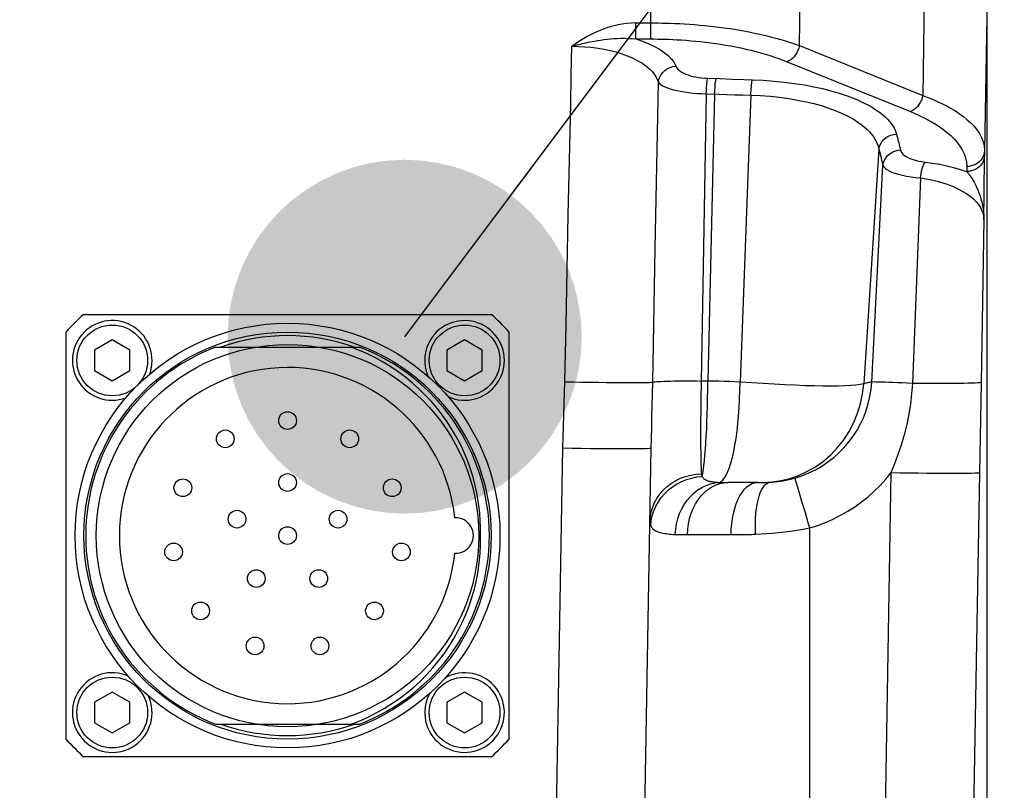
# Model space of a CAD drawing. Header units: millimetres. Extents: x 0 to 420, y 0 to 297.
# Tile 64 of 68: x 326 to 337, y 228 to 237. Entities that reach past the tile are written whole.
import ezdxf

# ---------------------------------------------------------------- set-up
doc = ezdxf.new("R2010")
doc.units = ezdxf.units.MM
doc.header["$LTSCALE"] = 23.1
doc.layers.get('0').update_dxf_attribs({"linetype": 'CONTINUOUS'})
for name, color, linetype in [('COMPONENTS', 7, 'CONTINUOUS'), ('DETAIL', 7, 'CONTINUOUS'), ('DIMENSION', 7, 'CONTINUOUS')]:
    doc.layers.add(name, color=color, linetype=linetype)
doc.styles.get("Standard").update_dxf_attribs({"font": 'arial.ttf'})
doc.dimstyles.new('DIMSTYLE_12', dxfattribs={"dimtxt": 3, "dimasz": 4, "dimexe": 0.18, "dimexo": 0.0625, "dimgap": 0.09, "dimtad": 1, "dimdec": 1, "dimlfac": 5, "dimdsep": 46, "dimtxsty": 'Standard', "dimblk": '_FILLED', "dimblk1": '_FILLED', "dimblk2": '_FILLED', "dimcen": 0.09, "dimadec": 0, "dimazin": 0, "dimtp": 0.3, "dimtm": 0.3, "dimtfac": 1, "dimtdec": 1, "dimtofl": 0, "dimtmove": 0, "dimatfit": 3, "dimldrblk": '_FILLED', "dimfxl": 1, "dimtolj": 1, "dimarcsym": 0})
doc.dimstyles.new('DIMSTYLE_13', dxfattribs={"dimtxt": 3, "dimasz": 4, "dimexe": 0.18, "dimexo": 0.0625, "dimgap": 0.09, "dimtad": 1, "dimdec": 1, "dimlfac": 5, "dimdsep": 46, "dimtxsty": 'Standard', "dimblk": '_FILLED', "dimblk1": '_FILLED', "dimblk2": '_FILLED', "dimcen": 0.09, "dimadec": 0, "dimazin": 0, "dimtp": 0.5, "dimtm": 0.5, "dimtfac": 1, "dimtdec": 1, "dimtofl": 0, "dimtmove": 0, "dimatfit": 3, "dimldrblk": '_FILLED', "dimfxl": 1, "dimtolj": 1, "dimarcsym": 0})
doc.dimstyles.new('DIMSTYLE_2', dxfattribs={"dimtxt": 3, "dimasz": 4, "dimexe": 0.18, "dimexo": 0.0625, "dimgap": 0.09, "dimtad": 1, "dimlfac": 5, "dimdsep": 46, "dimtxsty": 'Standard', "dimblk": '_FILLED', "dimblk1": '_FILLED', "dimblk2": '_FILLED', "dimcen": 0.09, "dimadec": 0, "dimazin": 0, "dimtp": 0.5, "dimtm": 0.5, "dimtfac": 1, "dimtofl": 0, "dimtmove": 0, "dimatfit": 3, "dimldrblk": '_FILLED', "dimfxl": 1, "dimtolj": 1, "dimarcsym": 0})
doc.dimstyles.get("Standard").update_dxf_attribs({"dimtxt": 3, "dimasz": 4, "dimexe": 0.18, "dimexo": 0.0625, "dimgap": 0.09, "dimtad": 1, "dimdec": 3, "dimdsep": 46, "dimtxsty": 'Standard', "dimblk": '_FILLED', "dimblk1": '_FILLED', "dimblk2": '_FILLED', "dimcen": 0.09, "dimadec": 0, "dimazin": 0, "dimtol": 1, "dimtp": 0.001, "dimtm": 0.001, "dimtfac": 1, "dimtdec": 3, "dimtofl": 0, "dimtmove": 0, "dimatfit": 3, "dimldrblk": '_FILLED', "dimfxl": 1, "dimtolj": 1, "dimarcsym": 0})

# ---------------------------------------------------------------- blocks, each defined once
blk = doc.blocks.new('_FILLED')
at = {"color": 0, "linetype": 'ByBlock'}
blk.add_solid([(0, 0), (-1, 0.1625), (-1, -0.1625)], dxfattribs=at)
blk = doc.blocks.new('*D11')
at = {"layer": 'DIMENSION', "color": 2, "linetype": 'Continuous', "transparency": 16777216}
for p, q in [((297.19, 248.667), (297.19, 261.494)), ((341.19, 248.378), (341.19, 261.494)), ((297.19, 259.494), (319.19, 259.494)), ((341.19, 259.494), (319.19, 259.494)), ((297.19, 228.598), (297.19, 247.051)), ((341.19, 228.598), (341.19, 246.668))]:
    blk.add_line(p, q, dxfattribs=at)
at = {"layer": 'DIMENSION', "color": 2, "linetype": 'Continuous', "transparency": 16777216, "xscale": 4, "yscale": 4, "zscale": 4, "rotation": 180}
blk.add_blockref('_FILLED', (297.19, 259.494), dxfattribs=at)
at = {"layer": 'DIMENSION', "color": 2, "linetype": 'Continuous', "transparency": 16777216, "xscale": 4, "yscale": 4, "zscale": 4}
blk.add_blockref('_FILLED', (341.19, 259.494), dxfattribs=at)
at = {"layer": 'DIMENSION', "color": 2, "linetype": 'Continuous', "transparency": 16777216, "insert": (319.19, 263.244), "char_height": 3, "width": 6.99257, "attachment_point": 2, "line_spacing_factor": 0.9}
blk.add_mtext('220', dxfattribs=at)
blk = doc.blocks.new('*D22')
at = {"color": 2, "linetype": 'Continuous', "transparency": 16777216}
for p, q in [((354.19, 241.494), (354.19, 247.494)), ((354.19, 247.494), (354.19, 230.865)), ((328.98, 241.494), (356.19, 241.494)), ((354.19, 214.235), (354.19, 230.865)), ((336.69, 220.235), (356.19, 220.235)), ((354.19, 220.235), (354.19, 214.235))]:
    blk.add_line(p, q, dxfattribs=at)
at = {"color": 2, "linetype": 'Continuous', "transparency": 16777216, "xscale": 4, "yscale": 4, "zscale": 4}
for p, rotation in [((354.19, 241.494), 270), ((354.19, 220.235), 90)]:
    blk.add_blockref('_FILLED', p, dxfattribs=dict(at, rotation=rotation))
at = {"color": 2, "linetype": 'Continuous', "transparency": 16777216, "insert": (350.44, 230.865), "char_height": 3, "width": 13.27138, "attachment_point": 2, "rotation": 90, "line_spacing_factor": 0.9}
blk.add_mtext('(106.3)', dxfattribs=at)
blk = doc.blocks.new('*D24')
at = {"color": 2, "linetype": 'Continuous', "transparency": 16777216}
for p, q in [((328.98, 241.494), (364.19, 241.494)), ((362.19, 241.494), (362.19, 209.645)), ((362.19, 177.795), (362.19, 209.645)), ((332.99, 177.795), (364.19, 177.795))]:
    blk.add_line(p, q, dxfattribs=at)
at = {"color": 2, "linetype": 'Continuous', "transparency": 16777216, "xscale": 4, "yscale": 4, "zscale": 4}
for p, rotation in [((362.19, 241.494), 90), ((362.19, 177.795), 270)]:
    blk.add_blockref('_FILLED', p, dxfattribs=dict(at, rotation=rotation))
at = {"color": 2, "linetype": 'Continuous', "transparency": 16777216, "insert": (358.44, 209.645), "char_height": 3, "width": 13.27138, "attachment_point": 2, "rotation": 90, "line_spacing_factor": 0.9}
blk.add_mtext('(318.5)', dxfattribs=at)

msp = doc.modelspace()

# ---------------------------------------------------------------- linework, layer by layer
at = {"layer": 'COMPONENTS', "color": 9, "linetype": 'Continuous'}
for p, q in [((332.89601, 236.84755), (332.89601, 238.63505)), ((334.5737, 236.77228), (334.59307, 238.35105)), ((335.98718, 237.78779), (335.96778, 236.20903)), ((336.69013, 237.10213), (336.6637, 235.58801)), ((332.72625, 236.84755), (332.72625, 237.0295)), ((332.72625, 237.0295), (332.89601, 237.0295)), ((334.5737, 236.77228), (335.96778, 236.20903)), ((334.43299, 236.59034), (335.8271, 236.02708)), ((333.53691, 236.4045), (333.67669, 236.39989)), ((333.67669, 236.39989), (333.813, 236.39535)), ((333.813, 236.39535), (333.94989, 236.39071)), ((333.94989, 236.39071), (334.04147, 236.38756)), ((333.52091, 236.2279), (333.46425, 232.98202)), ((333.52091, 236.2279), (333.66068, 236.22331)), ((333.61545, 236.22478), (333.53896, 232.98201)), ((333.66068, 236.22331), (333.75132, 236.22044)), ((333.75132, 236.22044), (333.84222, 236.21767)), ((333.84222, 236.21767), (333.93338, 236.21498)), ((334.02479, 236.2124), (333.90316, 232.96895)), ((333.93338, 236.21498), (334.02479, 236.2124)), ((335.47144, 235.60136), (335.29905, 232.95088)), ((336.6637, 235.58801), (336.6637, 235.53169)), ((331.96233, 234.86038), (331.97554, 235.4799)), ((335.48161, 235.56024), (335.49159, 235.51943)), ((335.49159, 235.51943), (335.50138, 235.47892)), ((335.38909, 232.97036), (335.51565, 235.41878)), ((336.46374, 235.4061), (336.46373, 235.34975)), ((335.93925, 235.27689), (335.84855, 232.95515)), ((336.61381, 235.07286), (336.62367, 235.04089)), ((331.94935, 234.24389), (331.96233, 234.86038)), ((336.65631, 234.8063), (336.62454, 232.96636)), ((332.91633, 232.96883), (332.94463, 234.48433)), ((331.93631, 233.61633), (331.94935, 234.24389)), ((331.92312, 232.97361), (331.93631, 233.61633)), ((333.53896, 232.98201), (333.46425, 232.98202)), ((336.62454, 232.96636), (336.60709, 231.9432)), ((331.72047, 221.96463), (331.89957, 232.22494)), ((335.60728, 231.9433), (335.4354, 222.02721)), ((336.60709, 231.9432), (336.43523, 222.02721)), ((334.58114, 231.68915), (334.55757, 231.76768)), ((334.60903, 231.59558), (334.58114, 231.68915)), ((334.64014, 231.49071), (334.60903, 231.59558)), ((332.8927, 231.34802), (332.89856, 231.40437)), ((334.69013, 220.23505), (334.69013, 231.32139)), ((333.3077, 231.24553), (333.8231, 231.24553))]:
    msp.add_line(p, q, dxfattribs=at)
at = {"layer": 'COMPONENTS', "color": 7, "linetype": 'Continuous'}
for p, q in [((336.69013, 237.15097), (336.69013, 226.02087)), ((336.66331, 235.44117), (336.66356, 235.48313)), ((336.66356, 235.48313), (336.66369, 235.51742)), ((336.66369, 235.51742), (336.6637, 235.53169)), ((336.66174, 235.26856), (336.66268, 235.36373)), ((336.66268, 235.36373), (336.66331, 235.44117)), ((336.65973, 235.08832), (336.66174, 235.26856)), ((336.65631, 234.8063), (336.65973, 235.08832)), ((326.48578, 233.73505), (331.09447, 233.73505)), ((326.29013, 228.93071), (326.29013, 233.5394)), ((331.29013, 233.5394), (331.29013, 228.93071)), ((326.81013, 233.44599), (326.61013, 233.33052)), ((327.01013, 233.33052), (326.81013, 233.44599)), ((327.9768, 233.36505), (329.60345, 233.36505)), ((330.79013, 233.44599), (330.59013, 233.33052)), ((330.99013, 233.33052), (330.79013, 233.44599)), ((326.61013, 233.33052), (326.61013, 233.09958)), ((327.01013, 233.09958), (327.01013, 233.33052)), ((330.59013, 233.33052), (330.59013, 233.09958)), ((330.99013, 233.09958), (330.99013, 233.33052)), ((326.61013, 233.09958), (326.81013, 232.98411)), ((326.81013, 232.98411), (327.01013, 233.09958)), ((330.59013, 233.09958), (330.79013, 232.98411)), ((330.79013, 232.98411), (330.99013, 233.09958)), ((332.69699, 220.62807), (332.89941, 232.22494)), ((334.10836, 231.83507), (333.76645, 231.83505)), ((334.10836, 231.83507), (334.13236, 231.83519)), ((326.81013, 229.46599), (326.61013, 229.35052)), ((327.01013, 229.35052), (326.81013, 229.46599)), ((330.79013, 229.46599), (330.59013, 229.35052)), ((330.99013, 229.35052), (330.79013, 229.46599)), ((326.61013, 229.35052), (326.61013, 229.11958)), ((327.01013, 229.11958), (327.01013, 229.35052)), ((330.59013, 229.35052), (330.59013, 229.11958)), ((330.99013, 229.11958), (330.99013, 229.35052)), ((326.61013, 229.11958), (326.81013, 229.00411)), ((326.81013, 229.00411), (327.01013, 229.11958)), ((327.9768, 229.10505), (329.60345, 229.10505)), ((330.59013, 229.11958), (330.79013, 229.00411)), ((330.79013, 229.00411), (330.99013, 229.11958)), ((331.09447, 228.73505), (326.48578, 228.73505))]:
    msp.add_line(p, q, dxfattribs=at)
at = {"layer": 'COMPONENTS', "color": 9, "linetype": 'Continuous'}
for points in [[(332.72625, 237.0295), (332.67218, 237.02722), (332.62043, 237.02292), (332.57099, 237.01659), (332.52397, 237.00793), (332.47927, 236.99724), (332.43658, 236.98541), (332.39593, 236.97255), (332.3573, 236.95855), (332.32035, 236.94395), (332.28498, 236.92895), (332.2513, 236.91334), (332.21931, 236.89714)], [(332.89601, 237.0295), (332.93521, 237.02937), (332.97679, 237.02898), (333.02075, 237.02829), (333.06717, 237.02721), (333.11591, 237.02572), (333.16662, 237.02377), (333.21927, 237.02132), (333.27381, 237.0183), (333.32985, 237.0147), (333.38736, 237.01047), (333.44626, 237.00555), (333.50618, 236.99996), (333.56704, 236.99364), (333.62878, 236.98656), (333.69098, 236.97872), (333.75359, 236.97011), (333.81652, 236.96069), (333.87937, 236.9505), (333.94206, 236.93952), (334.00451, 236.92774), (334.06635, 236.9152), (334.1275, 236.90192), (334.18788, 236.88789), (334.24716, 236.87317), (334.30526, 236.85779), (334.36214, 236.84175), (334.41748, 236.82515), (334.47116, 236.80803), (334.52324, 236.7904), (334.5737, 236.77228)], [(332.21931, 236.89714), (332.19744, 236.88561), (332.17634, 236.87415), (332.15601, 236.86275), (332.1365, 236.8514), (332.11776, 236.84012), (332.09966, 236.82897), (332.08219, 236.81797), (332.06535, 236.80712), (332.04907, 236.79636), (332.03329, 236.78572), (332.01806, 236.77518), (332.00338, 236.76475)], [(332.00343, 236.76478), (332.02169, 236.77007), (332.04046, 236.77515), (332.0598, 236.78019), (332.07963, 236.78522), (332.09993, 236.79024), (332.12076, 236.79524), (332.14212, 236.80019), (332.16401, 236.80506), (332.18646, 236.80986), (332.20949, 236.81459), (332.23306, 236.81918), (332.25717, 236.82362)], [(332.25717, 236.82362), (332.2918, 236.82954), (332.32729, 236.83507), (332.36361, 236.84012), (332.40063, 236.84458), (332.43838, 236.84838), (332.477, 236.85148), (332.51643, 236.85374), (332.55662, 236.85504), (332.59777, 236.85525), (332.63986, 236.85422), (332.68273, 236.85172), (332.72625, 236.84755)], [(332.72647, 236.84755), (332.93196, 236.84751), (332.97007, 236.84711), (333.01032, 236.84634), (333.05286, 236.84525), (333.09755, 236.84379), (333.144, 236.84182), (333.19223, 236.83934), (333.24223, 236.83636), (333.29356, 236.83275), (333.34623, 236.82849), (333.40024, 236.82361), (333.4551, 236.81801), (333.51085, 236.81167), (333.56745, 236.80461), (333.62442, 236.79677), (333.68176, 236.78815), (333.73947, 236.77874), (333.79703, 236.76855), (333.85444, 236.75756), (333.91171, 236.74578), (333.96834, 236.73325), (334.02433, 236.71996), (334.07969, 236.70591), (334.13398, 236.69121), (334.18719, 236.67582), (334.23933, 236.65976), (334.29001, 236.64317), (334.33912, 236.62609), (334.38678, 236.60848), (334.43299, 236.59034)], [(332.72647, 236.84755), (332.802, 236.82209), (332.87163, 236.79426), (332.93534, 236.76405), (332.99374, 236.73117), (333.04623, 236.69592), (333.09101, 236.65916), (333.12747, 236.62119), (333.15622, 236.58172), (333.17725, 236.54074)], [(331.97554, 235.4799), (331.98919, 236.11353), (331.99622, 236.43709), (332.00338, 236.76475)], [(332.00338, 236.76479), (332.07606, 236.76389), (332.149, 236.76024), (332.2218, 236.75385), (332.2941, 236.74471), (332.36537, 236.73285), (332.43491, 236.71832), (332.50214, 236.70107), (332.56676, 236.68116), (332.62844, 236.65874), (332.68675, 236.63376), (332.74121, 236.60628), (332.79144, 236.57662), (332.83708, 236.54466), (332.8776, 236.51053), (332.91245, 236.47495), (332.94131, 236.43815), (332.96396, 236.39989), (332.98017, 236.36018)], [(334.57368, 236.77228), (334.56636, 236.74497), (334.55633, 236.71828), (334.54379, 236.69276), (334.52899, 236.66893), (334.51225, 236.64727), (334.49389, 236.62823), (334.47429, 236.61218), (334.45385, 236.59947), (334.43299, 236.59034)], [(332.98017, 236.36019), (332.98563, 236.39063), (332.9963, 236.4201), (333.01188, 236.44782), (333.03195, 236.47302), (333.05597, 236.49503), (333.08329, 236.51324), (333.11315, 236.52716), (333.14476, 236.53641), (333.17725, 236.54074)], [(333.17725, 236.54074), (333.1849, 236.52605), (333.19542, 236.51196), (333.20879, 236.49846), (333.22521, 236.48546), (333.2445, 236.47306), (333.26608, 236.46155), (333.28999, 236.45096), (333.31619, 236.44124), (333.34402, 236.4326), (333.37348, 236.42505), (333.40457, 236.41858), (333.43653, 236.41327), (333.46912, 236.40917), (333.50258, 236.40625), (333.53691, 236.4045)], [(333.52091, 236.2279), (333.52196, 236.25314), (333.52326, 236.27784), (333.52477, 236.30158), (333.52648, 236.32399), (333.52836, 236.34471), (333.53037, 236.36341), (333.53249, 236.37977), (333.53468, 236.39354), (333.53691, 236.4045)], [(333.61541, 236.22478), (333.61648, 236.25002), (333.61779, 236.27471), (333.61931, 236.29846), (333.62101, 236.32087), (333.62288, 236.34159), (333.62488, 236.36028), (333.62698, 236.37665), (333.62916, 236.39042), (333.63138, 236.40138)], [(334.02479, 236.2124), (334.0259, 236.23747), (334.02725, 236.26197), (334.02884, 236.28552), (334.03062, 236.30774), (334.03258, 236.32828), (334.03467, 236.34681), (334.03688, 236.36303), (334.03916, 236.37668), (334.04147, 236.38756)], [(334.04147, 236.38756), (334.16444, 236.38157), (334.28442, 236.37269), (334.40143, 236.36092), (334.5165, 236.34594), (334.62859, 236.32806), (334.73454, 236.30822), (334.83346, 236.28641), (334.92625, 236.26264), (335.01239, 236.23784), (335.09153, 236.21208), (335.16403, 236.18529), (335.23044, 236.15819), (335.2906, 236.13089), (335.34466, 236.10327), (335.39362, 236.07577), (335.4375, 236.04845), (335.47628, 236.02125), (335.51093, 235.99442), (335.5415, 235.96799), (335.56794, 235.94193), (335.59111, 235.91634), (335.61105, 235.89127), (335.62772, 235.86668), (335.6418, 235.84258), (335.65353, 235.81896), (335.66268, 235.79584), (335.66924, 235.7732)], [(332.94463, 234.48433), (332.96561, 235.59557), (332.97284, 235.97588), (332.98017, 236.36019)], [(332.98017, 236.36019), (332.99147, 236.34615), (333.00745, 236.33269), (333.02794, 236.3198), (333.05272, 236.30735), (333.08154, 236.29544), (333.1141, 236.28436), (333.1501, 236.27412), (333.1892, 236.2647), (333.23108, 236.25627), (333.27536, 236.24887), (333.32169, 236.24246), (333.36978, 236.23714), (333.41928, 236.23296), (333.46979, 236.22988), (333.52091, 236.2279)], [(334.02479, 236.2124), (334.1351, 236.20768), (334.24344, 236.19979), (334.3493, 236.18884), (334.45285, 236.17481), (334.553, 236.15791), (334.64763, 236.13868), (334.73613, 236.11745), (334.81886, 236.09442), (334.89543, 236.07002), (334.96579, 236.04454), (335.03019, 236.01819), (335.08886, 235.99125), (335.14192, 235.96397), (335.18969, 235.93649), (335.23264, 235.90893), (335.27102, 235.88143), (335.30506, 235.85411), (335.33522, 235.82702), (335.3617, 235.80024), (335.38476, 235.77387), (335.40473, 235.74787), (335.42183, 235.72232), (335.43624, 235.69726), (335.44824, 235.67261), (335.45803, 235.64837), (335.46571, 235.62461), (335.48161, 235.56024)], [(335.9678, 236.20902), (335.96047, 236.18171), (335.95044, 236.15502), (335.9379, 236.1295), (335.92311, 236.10567), (335.90636, 236.08401), (335.888, 236.06497), (335.8684, 236.04893), (335.84796, 236.03621), (335.8271, 236.02708)], [(335.96778, 236.20903), (336.02252, 236.18809), (336.07686, 236.16586), (336.13057, 236.1423), (336.18329, 236.11744), (336.23486, 236.0912), (336.28533, 236.06339), (336.33435, 236.03397), (336.38155, 236.00293), (336.42678, 235.97009), (336.46959, 235.93544), (336.50949, 235.89897), (336.54616, 235.86051), (336.57899, 235.8201), (336.60738, 235.77776), (336.63079, 235.73331), (336.64851, 235.68676), (336.65973, 235.63828), (336.6637, 235.58802)], [(335.8271, 236.02708), (335.87757, 236.00621), (335.92723, 235.98398), (335.97609, 235.96039), (336.02432, 235.93552), (336.07174, 235.90929), (336.1178, 235.88145), (336.16263, 235.85201), (336.20609, 235.82097), (336.24731, 235.78812), (336.28641, 235.75344), (336.32325, 235.71694), (336.35655, 235.67848), (336.38645, 235.63802), (336.4128, 235.5956), (336.43388, 235.5512), (336.44911, 235.50481), (336.45906, 235.45645), (336.46374, 235.4061)], [(335.47144, 235.60136), (335.47764, 235.63104), (335.48885, 235.65959), (335.50479, 235.68626), (335.52504, 235.71034), (335.54907, 235.73121), (335.57624, 235.74833), (335.60586, 235.76123), (335.63713, 235.7696), (335.66924, 235.7732)], [(335.66924, 235.7732), (335.67444, 235.75312), (335.67958, 235.73306), (335.68466, 235.71303), (335.68969, 235.69303), (335.69467, 235.67306), (335.69959, 235.65311), (335.70445, 235.6332), (335.70925, 235.61331), (335.71399, 235.59344)], [(335.51567, 235.41878), (335.52138, 235.44889), (335.53227, 235.47791), (335.54804, 235.50505), (335.56827, 235.52959), (335.59242, 235.55085), (335.61983, 235.56828), (335.64978, 235.5814), (335.68145, 235.58987), (335.71399, 235.59344)], [(335.71399, 235.59344), (335.72, 235.57727), (335.72959, 235.56176), (335.74275, 235.5469), (335.75974, 235.53257), (335.7803, 235.5189), (335.8037, 235.5063), (335.83001, 235.49481), (335.85917, 235.48439), (335.89026, 235.47529), (335.92297, 235.46758), (335.95761, 235.46118), (335.99419, 235.4561)], [(336.6637, 235.58805), (336.66154, 235.56417), (336.65608, 235.54074), (336.64741, 235.51816), (336.63567, 235.49681), (336.62106, 235.47704), (336.60382, 235.45919), (336.58424, 235.44354), (336.56265, 235.43037), (336.5394, 235.41989), (336.51489, 235.41227), (336.48953, 235.40765), (336.46374, 235.4061)], [(335.50138, 235.47892), (335.51095, 235.43875), (335.51565, 235.41878)], [(336.6637, 235.53169), (336.66154, 235.50781), (336.65608, 235.48439), (336.64741, 235.46181), (336.63567, 235.44046), (336.62106, 235.42069), (336.60382, 235.40283), (336.58424, 235.38719), (336.56265, 235.37401), (336.5394, 235.36353), (336.51489, 235.35592), (336.48953, 235.35129), (336.46373, 235.34975)], [(335.51565, 235.41878), (335.52479, 235.40268), (335.53975, 235.38717), (335.5603, 235.37224), (335.58618, 235.35778), (335.61707, 235.34391), (335.6526, 235.331), (335.69234, 235.31909), (335.73588, 235.30816), (335.78282, 235.29844), (335.8327, 235.29), (335.88502, 235.28281), (335.93925, 235.27689)], [(335.93929, 235.27689), (335.94276, 235.30262), (335.9471, 235.32781), (335.95224, 235.35203), (335.95809, 235.37488), (335.96455, 235.39596), (335.97151, 235.41492), (335.97885, 235.43144), (335.98645, 235.44524), (335.99419, 235.45609)], [(335.99419, 235.4561), (336.07739, 235.44522), (336.15861, 235.4316), (336.23785, 235.41524), (336.31512, 235.39615), (336.39042, 235.37432), (336.46373, 235.34975)], [(335.93925, 235.27689), (336.00382, 235.26681), (336.06773, 235.25429), (336.13059, 235.23934), (336.19214, 235.22189), (336.25181, 235.20203), (336.30877, 235.17997), (336.36274, 235.15556), (336.41323, 235.12895), (336.45938, 235.10086), (336.50089, 235.07126), (336.5377, 235.04017), (336.56954, 235.00831), (336.59629, 234.97577), (336.61806, 234.94246), (336.63493, 234.90881), (336.64692, 234.87498), (336.65403, 234.84081), (336.65631, 234.80628)], [(336.46373, 235.34975), (336.47283, 235.33919), (336.48235, 235.32734), (336.49228, 235.31417), (336.50257, 235.29969), (336.51317, 235.28387), (336.52409, 235.26662), (336.53525, 235.24794), (336.54659, 235.22782), (336.55807, 235.20613), (336.56957, 235.1829), (336.58098, 235.1581), (336.59227, 235.13151), (336.60328, 235.10308), (336.61381, 235.07286)], [(336.62368, 235.04089), (336.62861, 235.02303), (336.63323, 235.00477), (336.63751, 234.98612), (336.64144, 234.96703), (336.64496, 234.94757), (336.64805, 234.92786), (336.65067, 234.90793), (336.65282, 234.88777), (336.65446, 234.8675), (336.6556, 234.84717), (336.65621, 234.82675), (336.65631, 234.80627)], [(331.89957, 232.22494), (331.9035, 232.34859), (331.90743, 232.47269), (331.91136, 232.59724), (331.92312, 232.97361)], [(331.92312, 232.97361), (332.02002, 232.97172), (332.116, 232.97001), (332.21016, 232.9685), (332.30162, 232.9672), (332.38952, 232.96612), (332.47303, 232.96528), (332.55136, 232.96469), (332.62378, 232.96434), (332.6896, 232.96424), (332.7482, 232.96439), (332.79904, 232.9648), (332.84163, 232.96545), (332.87558, 232.96635), (332.90055, 232.96748), (332.91633, 232.96883)], [(332.89942, 232.2249), (332.9017, 232.33741), (332.90448, 232.45417), (332.90752, 232.57548), (332.91059, 232.70159), (332.91357, 232.83269), (332.91634, 232.96883)], [(332.91633, 232.96883), (332.92515, 232.97101), (332.93891, 232.97306), (332.95748, 232.97496), (332.98072, 232.97669), (333.00842, 232.97825), (333.04035, 232.97962), (333.07625, 232.98078), (333.11581, 232.98173), (333.1587, 232.98246), (333.20456, 232.98297), (333.25301, 232.98324), (333.30364, 232.98328), (333.35601, 232.98309), (333.4097, 232.98266), (333.46425, 232.98201)], [(333.46425, 232.98202), (333.46253, 232.90782), (333.46101, 232.83408), (333.45969, 232.76109), (333.45858, 232.68911), (333.45768, 232.61844), (333.45699, 232.54941), (333.45652, 232.48232), (333.45628, 232.41737), (333.45625, 232.35479), (333.45644, 232.29481), (333.45687, 232.23766), (333.45749, 232.18354), (333.45834, 232.13264), (333.45942, 232.08519), (333.46069, 232.04143), (333.46213, 232.00154), (333.4638, 231.96567), (333.46571, 231.93393)], [(333.47377, 231.90338), (333.48081, 231.93836), (333.48762, 231.9802), (333.49415, 232.02867), (333.50036, 232.0835), (333.5062, 232.14437), (333.51165, 232.21082), (333.51665, 232.28242), (333.52119, 232.35874), (333.52522, 232.4393), (333.52874, 232.5236), (333.53171, 232.61111), (333.53411, 232.70127), (333.53594, 232.79353), (333.53717, 232.88731), (333.53781, 232.98201)], [(333.90316, 232.96895), (333.84303, 232.97249), (333.78262, 232.97549), (333.72196, 232.97794), (333.6611, 232.97984), (333.60009, 232.98118), (333.53896, 232.98198)], [(333.72798, 231.887), (333.74699, 231.91918), (333.7654, 231.95874), (333.78309, 232.00543), (333.79994, 232.05892), (333.81583, 232.11888), (333.83067, 232.18489), (333.84435, 232.25652), (333.85678, 232.33331), (333.86789, 232.41474), (333.87759, 232.50027), (333.88582, 232.58934), (333.89254, 232.68136), (333.89769, 232.77572), (333.90124, 232.8718), (333.90316, 232.96895)], [(335.29905, 232.95088), (335.25943, 232.9422), (335.21087, 232.93519), (335.15344, 232.92979), (335.08721, 232.92606), (335.01238, 232.92391), (334.92945, 232.92317), (334.83877, 232.92382), (334.7407, 232.92585), (334.63594, 232.92902), (334.52496, 232.93331), (334.40833, 232.93871), (334.28712, 232.945), (334.16215, 232.95213), (334.03393, 232.96012), (333.90316, 232.96895)], [(334.23725, 231.83848), (334.34578, 231.85247), (334.45255, 231.87713), (334.5566, 231.91223), (334.65698, 231.95746), (334.75279, 232.0124), (334.84317, 232.07657), (334.92729, 232.14938), (335.00441, 232.23017), (335.07383, 232.31823), (335.13492, 232.41275), (335.18713, 232.51288), (335.22999, 232.61772), (335.26311, 232.72632), (335.2862, 232.83771), (335.29904, 232.95088)], [(334.52116, 231.88563), (334.60111, 231.91182), (334.67882, 231.94323), (334.75393, 231.97971), (334.82608, 232.02109), (334.89494, 232.06716), (334.9603, 232.11769), (335.02185, 232.17241), (335.07932, 232.23107), (335.13255, 232.29345), (335.18133, 232.35926), (335.2254, 232.42819), (335.2646, 232.49995), (335.29876, 232.57421), (335.3277, 232.65062), (335.3513, 232.72881), (335.36946, 232.80841), (335.38207, 232.88905), (335.3891, 232.97036)], [(335.38909, 232.97036), (335.3824, 232.96955), (335.37492, 232.96841), (335.36663, 232.96694), (335.35752, 232.96512), (335.34758, 232.96295), (335.33678, 232.96044), (335.3251, 232.9576), (335.31253, 232.95442), (335.29905, 232.95088)], [(335.84855, 232.95515), (335.79044, 232.9579), (335.73429, 232.96044), (335.68067, 232.96275), (335.63012, 232.9648), (335.58315, 232.96659), (335.54025, 232.96809), (335.50184, 232.96927), (335.46832, 232.97014), (335.44002, 232.97069), (335.41724, 232.9709), (335.40021, 232.97077), (335.38909, 232.97032)], [(335.84853, 232.95515), (335.84073, 232.83978), (335.82788, 232.72416), (335.8098, 232.60826), (335.78584, 232.49045), (335.75602, 232.37231), (335.72226, 232.2584), (335.68615, 232.14993), (335.64768, 232.04503), (335.60738, 231.94341)], [(336.62454, 232.96636), (336.6199, 232.96418), (336.60735, 232.96216), (336.587, 232.9603), (336.55899, 232.95864), (336.52357, 232.95717), (336.481, 232.95591), (336.43163, 232.95488), (336.37585, 232.95408), (336.31409, 232.95351), (336.24687, 232.95318), (336.17469, 232.95309), (336.09815, 232.95325), (336.01785, 232.95365), (335.93442, 232.95429), (335.84853, 232.95516)], [(331.89957, 232.22494), (332.00406, 232.22321), (332.1074, 232.22169), (332.20847, 232.2204), (332.30616, 232.21935), (332.39939, 232.21855), (332.48716, 232.21802), (332.56848, 232.21775), (332.64248, 232.21775), (332.70835, 232.21802), (332.76535, 232.21855), (332.81288, 232.21935), (332.8504, 232.2204), (332.87751, 232.22169), (332.8939, 232.22321), (332.89941, 232.22494)], [(332.88491, 231.39384), (332.88897, 231.4496), (332.89917, 231.50468), (332.9154, 231.55851), (332.9375, 231.61053), (332.96523, 231.66022), (332.99832, 231.70705), (333.03641, 231.75055), (333.07913, 231.79027), (333.12602, 231.8258), (333.17661, 231.85677), (333.23037, 231.88287), (333.28675, 231.90382), (333.34517, 231.91941), (333.40503, 231.92948), (333.46571, 231.93393)], [(333.46571, 231.93393), (333.46629, 231.92821), (333.46718, 231.92275), (333.46837, 231.91755), (333.46986, 231.91259), (333.47166, 231.90787), (333.47377, 231.90338)], [(334.69013, 231.32139), (334.7805, 231.3506), (334.86866, 231.38412), (334.95459, 231.42197), (335.0385, 231.46425), (335.12018, 231.51086), (335.19909, 231.56144), (335.27522, 231.61607), (335.34856, 231.67468), (335.4185, 231.73675), (335.48483, 231.80213), (335.54776, 231.87098), (335.60728, 231.9433)], [(336.60709, 231.9432), (336.6009, 231.94149), (336.58392, 231.93999), (336.55635, 231.93872), (336.51847, 231.93768), (336.4707, 231.9369), (336.41356, 231.93637), (336.34767, 231.9361), (336.27375, 231.9361), (336.19259, 231.93637), (336.10507, 231.9369), (336.01216, 231.93769), (335.91485, 231.93873), (335.8142, 231.94), (335.7113, 231.94151), (335.60728, 231.94321)], [(332.92776, 231.51452), (332.95083, 231.56723), (332.97924, 231.61766), (333.01273, 231.66531), (333.05095, 231.7097), (333.09353, 231.7504), (333.14004, 231.78699), (333.19003, 231.81913), (333.243, 231.84648), (333.29841, 231.86877), (333.35573, 231.88579), (333.41438, 231.89737), (333.47377, 231.90338)], [(333.17088, 231.24791), (333.17554, 231.30839), (333.18532, 231.36814), (333.20009, 231.42656), (333.21973, 231.48304), (333.24401, 231.53702), (333.2727, 231.58793), (333.3055, 231.63526), (333.34208, 231.67852), (333.38207, 231.71727), (333.42504, 231.75112), (333.47058, 231.77973), (333.5182, 231.80278), (333.56742, 231.82007), (333.61775, 231.83139), (333.66866, 231.83665)], [(333.3077, 231.24553), (333.31099, 231.30748), (333.31915, 231.36866), (333.33211, 231.42841), (333.34972, 231.48609), (333.3718, 231.54108), (333.3981, 231.59279), (333.42835, 231.64067), (333.46223, 231.6842), (333.49936, 231.72291), (333.53936, 231.75641), (333.58178, 231.78431), (333.62619, 231.80633), (333.6721, 231.82223), (333.71902, 231.83184), (333.76645, 231.83505)], [(333.47377, 231.90338), (333.47674, 231.8974), (333.48034, 231.89173), (333.48453, 231.88637), (333.48929, 231.88132), (333.49463, 231.87656), (333.50057, 231.87211), (333.50709, 231.86796), (333.51419, 231.86411), (333.52193, 231.86053), (333.53029, 231.85722), (333.53924, 231.85418), (333.5489, 231.8514), (333.55922, 231.84886), (333.57018, 231.84656), (333.58192, 231.8445), (333.59438, 231.84267), (333.60756, 231.84105), (333.62159, 231.83965), (333.6365, 231.83846), (333.6522, 231.83746), (333.66866, 231.83665)], [(333.66866, 231.83665), (333.68869, 231.84561), (333.7085, 231.86243), (333.72798, 231.887)], [(333.66866, 231.83665), (333.68087, 231.83615), (333.6949, 231.83575), (333.71062, 231.83545), (333.7279, 231.83523), (333.74656, 231.8351), (333.76645, 231.83505)], [(333.80123, 231.24553), (333.80334, 231.30748), (333.80859, 231.36866), (333.81693, 231.42841), (333.82825, 231.48609), (333.84244, 231.54108), (333.85936, 231.59279), (333.87881, 231.64067), (333.90059, 231.6842), (333.92447, 231.72291), (333.95018, 231.75641), (333.97747, 231.78431), (334.00602, 231.80633), (334.03554, 231.82223), (334.06571, 231.83184), (334.0962, 231.83505)], [(334.07741, 231.25067), (334.07533, 231.31074), (334.07533, 231.37011), (334.0774, 231.42815), (334.08153, 231.4843), (334.08767, 231.53799), (334.09577, 231.58866), (334.10573, 231.63581), (334.11746, 231.67895), (334.13085, 231.71767), (334.14575, 231.75156), (334.16201, 231.78027), (334.17947, 231.80353), (334.19796, 231.82109), (334.21729, 231.83278), (334.23725, 231.83848)], [(334.23726, 231.83848), (334.26745, 231.84059), (334.29786, 231.84331), (334.3285, 231.8467), (334.35928, 231.85081), (334.39034, 231.85573), (334.42203, 231.86156), (334.45448, 231.86844), (334.48753, 231.87643), (334.52116, 231.88563)], [(334.55757, 231.76768), (334.54772, 231.80032), (334.53928, 231.82808), (334.53234, 231.85069), (334.52697, 231.86792), (334.52323, 231.87961), (334.52115, 231.88564)], [(332.89856, 231.40437), (332.91028, 231.46005), (332.92776, 231.51452)], [(334.69013, 231.32139), (334.67324, 231.37869), (334.64014, 231.49071)], [(332.8927, 231.34802), (332.89685, 231.33906), (332.90188, 231.33055), (332.9078, 231.32251), (332.91462, 231.31492), (332.92232, 231.30779), (332.93091, 231.30111), (332.94035, 231.29488), (332.95066, 231.2891), (332.96186, 231.28374), (332.97394, 231.27877), (332.98692, 231.27422), (333.00082, 231.27004), (333.01565, 231.26623), (333.03143, 231.26279), (333.04819, 231.2597), (333.06596, 231.25694), (333.08474, 231.25453), (333.1046, 231.25242), (333.12557, 231.25061), (333.14766, 231.24911), (333.17088, 231.24791)], [(333.8231, 231.24553), (333.84522, 231.2456), (333.8676, 231.24573), (333.89027, 231.24592), (333.91318, 231.24618), (333.93628, 231.24652), (333.95955, 231.24696), (333.983, 231.24748), (334.00652, 231.24811), (334.03009, 231.24885), (334.05372, 231.24971), (334.07741, 231.25067)], [(334.07741, 231.25067), (334.14031, 231.25366), (334.20448, 231.25777), (334.26984, 231.26298), (334.33603, 231.26917), (334.40325, 231.27647), (334.47227, 231.2853), (334.5433, 231.2958), (334.61596, 231.30783), (334.69013, 231.32139)], [(333.17088, 231.24791), (333.18891, 231.24718), (333.20872, 231.24658), (333.2304, 231.24611), (333.25405, 231.24578), (333.27978, 231.24559), (333.3077, 231.24553)]]:
    msp.add_lwpolyline(points, dxfattribs=at)
at = {"layer": 'COMPONENTS', "color": 7, "linetype": 'Continuous'}
for points in [[(330.97013, 231.23505), (330.97054, 231.31984), (330.96779, 231.40399), (330.96189, 231.48748), (330.95278, 231.57039), (330.94052, 231.65266), (330.92524, 231.73409), (330.90703, 231.8145), (330.88581, 231.89408), (330.8614, 231.97321), (330.83393, 232.05189), (330.80329, 232.13012), (330.76897, 232.20825), (330.73102, 232.28641), (330.68939, 232.36447), (330.64342, 232.44232), (330.59289, 232.52033), (330.53801, 232.59813), (330.47877, 232.67453), (330.41483, 232.74966), (330.34653, 232.82338), (330.27481, 232.89408), (330.19964, 232.96152), (330.12106, 233.02593), (330.04008, 233.08647), (329.95688, 233.14291), (329.8713, 233.19548), (329.78384, 233.244), (329.6947, 233.2884), (329.60368, 233.32875), (329.5108, 233.36505)], [(334.13236, 231.83519), (334.1443, 231.83532), (334.15621, 231.83549), (334.16803, 231.83572), (334.17977, 231.836), (334.19146, 231.83636), (334.20305, 231.83678), (334.21451, 231.83727), (334.2259, 231.83783), (334.23725, 231.83848)], [(329.5108, 229.10505), (329.60691, 229.14274), (329.70085, 229.18464), (329.79264, 229.23076), (329.88254, 229.28127), (329.97029, 229.33598), (330.05506, 229.39439), (330.13669, 229.45639), (330.21535, 229.52208), (330.29076, 229.59118), (330.36301, 229.66379), (330.43201, 229.73982), (330.49725, 229.8187), (330.55868, 229.90044), (330.61635, 229.98503), (330.66988, 230.07184), (330.7192, 230.16079), (330.76437, 230.25196), (330.80522, 230.34493), (330.84175, 230.43983), (330.87396, 230.53653), (330.90159, 230.63422), (330.92458, 230.73283), (330.94299, 230.83244), (330.95676, 230.93252), (330.96586, 231.0329), (330.97031, 231.13374), (330.97013, 231.23505)]]:
    msp.add_lwpolyline(points, dxfattribs=at)
for centre, radius in [((328.79013, 231.23505), 2.4), ((326.81013, 233.21505), 0.4), ((330.79013, 233.21505), 0.4), ((328.79013, 231.23505), 2.3), ((328.79013, 231.23505), 2.16), ((328.79013, 232.53505), 0.1), ((328.08729, 232.32868), 0.1), ((329.49296, 232.32868), 0.1), ((328.79013, 231.83505), 0.1), ((327.60761, 231.77509), 0.1), ((329.97265, 231.77509), 0.1), ((328.21949, 231.42046), 0.1), ((329.36076, 231.42046), 0.1), ((328.79013, 231.23505), 0.1), ((327.50336, 231.05004), 0.1), ((330.07689, 231.05004), 0.1), ((328.43746, 230.74964), 0.1), ((329.1428, 230.74964), 0.1), ((327.80765, 230.38373), 0.1), ((329.7726, 230.38373), 0.1), ((328.42387, 229.98771), 0.1), ((329.15638, 229.98771), 0.1), ((326.81013, 229.23505), 0.4), ((330.79013, 229.23505), 0.4)]:
    msp.add_circle(centre, radius, dxfattribs=at)
for centre, radius, start, end in [((328.79013, 231.23505), 3.4, 132.667925, 137.332075), ((328.79013, 231.23505), 3.4, 42.667925, 47.332075), ((326.81013, 233.21505), 0.45, 339.929367, 290.140059), ((330.79013, 233.21505), 0.45, 245.636276, 203.85549), ((328.79013, 231.23505), 2.28, 110.899028, 249.100972), ((328.79013, 231.23505), 2.28, 290.899028, 69.100972), ((328.79013, 231.23505), 1.9, 6.033923, 353.966077), ((330.69013, 231.23505), 0.2, 266.983039, 93.016961), ((326.81013, 229.23505), 0.45, 66.379062, 24.416553), ((330.79013, 229.23505), 0.45, 151.062868, 118.889163), ((328.79013, 231.23505), 3.4, 222.667925, 227.332075), ((328.79013, 231.23505), 3.4, 312.667925, 317.332075)]:
    msp.add_arc(centre, radius, start, end, dxfattribs=at)
at = {"layer": 'COMPONENTS', "color": 9, "linetype": 'Continuous'}
for start, end in [(70.503006, 109.496973), (250.503006, 289.496973)]:
    msp.add_arc((328.79013, 231.23505), 2.26, start, end, dxfattribs=at)

# ---------------------------------------------------------------- dimensions: what is measured, and where the dimension line sits
at = {"color": 2, "linetype": 'Continuous'}
for base, p2, dimstyle, picture, middle in [((354.19013, 220.23505), (336.69013, 220.23505), 'DIMSTYLE_12', '*D22', (353.27061, 228.90705)), ((362.19013, 177.79505), (332.99013, 177.79505), 'DIMSTYLE_13', '*D24', (361.27061, 207.68705))]:
    dim = msp.add_linear_dim(base=base, p1=(328.98035, 241.49414), p2=p2, angle=270, text='(<>)', dimstyle=dimstyle, dxfattribs=at)
    dim.commit()
    dim.dimension.update_dxf_attribs({"geometry": picture, "text_midpoint": middle, "dimtype": 160})
at = {"layer": 'DIMENSION', "color": 2, "linetype": 'Continuous'}
dim = msp.add_linear_dim(base=(297.19013, 259.49414), p1=(341.19013, 228.59825), p2=(297.19013, 228.59825), angle=180, dimstyle='DIMSTYLE_2', dxfattribs=at)
dim.commit()
dim.dimension.update_dxf_attribs({"geometry": '*D11', "text_midpoint": (315.69384, 261.74414), "dimtype": 160})

# ---------------------------------------------------------------- leaders
at = {"layer": 'DETAIL', "color": 2, "linetype": 'Continuous', "annotation_type": 0, "has_hookline": 1, "hookline_direction": 0, "text_width": 31.08868}
msp.add_leader([(330.11368, 233.48278), (343.61721, 251.49414), (342.52721, 252.99414), (346.52721, 252.99414)], dimstyle='Standard', override={"dimtad": 0, "dimldrblk": 'DOT'}, dxfattribs=at)

doc.saveas('drawing.dxf')
